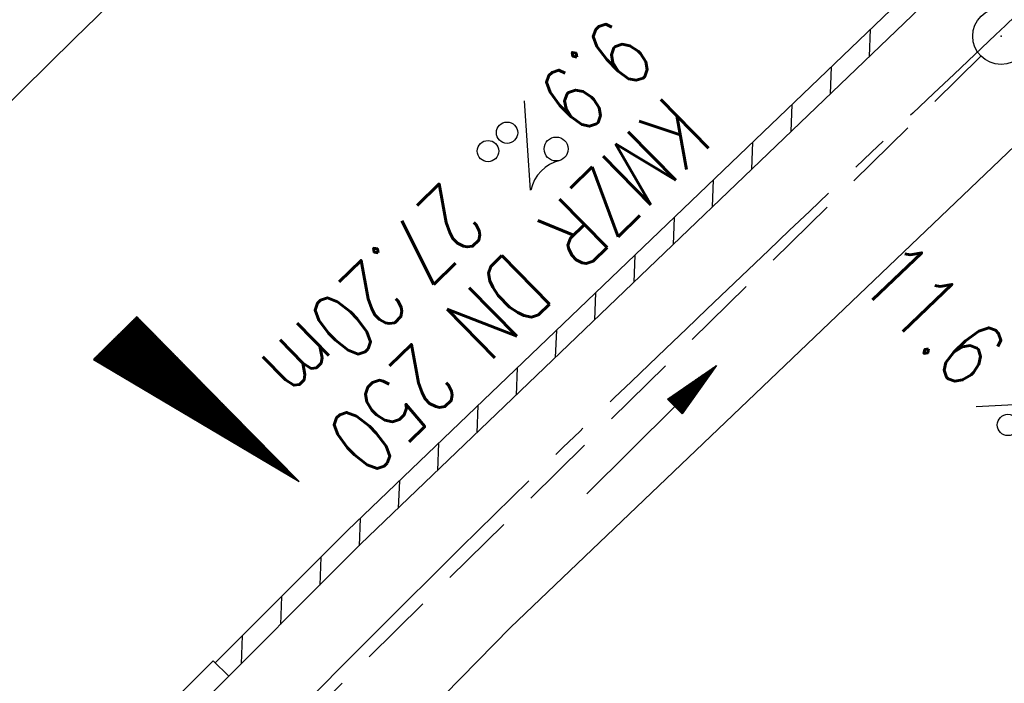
# Model space of a CAD drawing. Extents: x 450316 to 454644, y 428795 to 436505.
# Tile 46 of 256: x 453100 to 453126, y 431019 to 431037. Entities that reach past the tile are written whole.
import ezdxf
from ezdxf.enums import TextEntityAlignment as Align

# ---------------------------------------------------------------- set-up
doc = ezdxf.new("R2010")
doc.units = 0
doc.header["$LTSCALE"] = 2
doc.header["$MEASUREMENT"] = 0
for name, pattern in [('ACHSE', [5.5, 4, -0.5, 0.5, -0.5]), ('AUSGEZOGEN', [0]), ('GESTRICH-X2', [1.5, 1, -0.5])]:
    doc.linetypes.add(name, pattern=pattern)
doc.layers.get('0').update_dxf_attribs({"linetype": 'CONTINUOUS'})
for name, color, linetype in [('ACHSETOP', 1, 'ACHSE'), ('FBR', 8, 'CONTINUOUS'), ('GEF', 1, 'AUSGEZOGEN'), ('KANAL', 7, 'GESTRICH-X2'), ('PFEIL', 7, 'CONTINUOUS'), ('RINNE', 8, 'CONTINUOUS'), ('TEXTO', 4, 'CONTINUOUS'), ('TEXTU', 4, 'CONTINUOUS')]:
    doc.layers.add(name, color=color, linetype=linetype)
doc.styles.add('ROMANS', font='romans.shx', dxfattribs={"width": 0.8})

# ---------------------------------------------------------------- blocks, each defined once
blk = doc.blocks.new('PROM')
blk.add_line((1.566, 1.817), (0.019, 0.015))
for centre, radius in [((0.317, 1.51), 0.317), ((0.943, 0.291), 0.283), ((1.645, 0.287), 0.283)]:
    blk.add_circle(centre, radius)
blk.add_arc((0.992, 2.682), 1.033, 239.1414, 303.3549)
blk = doc.blocks.new('PFEIL2')
at = {"color": 0}
for p, q in [((0.881, -0.271), (0.879, 0.276)), ((0.879, 0.276), (2.429, 0.009)), ((0.911, 0.27), (0.879, 0.265)), ((0.965, 0.261), (0.879, 0.246)), ((0.88, 0.002), (-2.401, -0.012)), ((1.019, 0.252), (0.879, 0.228)), ((1.073, 0.242), (0.879, 0.209)), ((1.127, 0.233), (0.879, 0.191)), ((1.181, 0.224), (0.879, 0.172)), ((1.235, 0.214), (0.879, 0.154)), ((1.289, 0.205), (0.879, 0.135)), ((1.343, 0.196), (0.879, 0.117)), ((1.397, 0.187), (0.879, 0.098)), ((1.451, 0.177), (0.879, 0.08)), ((1.505, 0.168), (0.879, 0.061)), ((1.559, 0.159), (0.88, 0.043)), ((1.613, 0.149), (0.88, 0.024)), ((1.668, 0.14), (0.88, 0.006)), ((1.722, 0.131), (0.88, -0.013)), ((1.776, 0.121), (0.88, -0.031)), ((1.83, 0.112), (0.88, -0.05)), ((1.884, 0.103), (0.88, -0.068)), ((1.938, 0.094), (0.88, -0.087)), ((1.992, 0.084), (0.88, -0.105)), ((2.046, 0.075), (0.88, -0.124)), ((2.1, 0.066), (0.88, -0.142)), ((2.154, 0.056), (0.88, -0.161)), ((2.208, 0.047), (0.88, -0.179)), ((2.262, 0.038), (0.881, -0.198)), ((2.316, 0.029), (0.881, -0.216)), ((2.37, 0.019), (0.881, -0.235)), ((2.424, 0.01), (0.881, -0.253)), ((2.429, 0.009), (0.881, -0.271))]:
    blk.add_line(p, q, dxfattribs=at)
blk = doc.blocks.new('GST')
at = {"color": 0}
blk.add_circle((0, 0), 0.75, dxfattribs=at)
blk.add_point((0, 0), dxfattribs=at)
blk = doc.blocks.new('*X33')
at = {"color": 0}
for p, q in [((725.827, 193.844), (727.436, 195.453)), ((725.827, 193.853), (727.427, 195.453)), ((725.827, 193.861), (727.418, 195.453)), ((725.827, 193.87), (727.409, 195.453)), ((725.827, 193.879), (727.401, 195.453)), ((725.827, 193.888), (727.392, 195.453)), ((725.827, 193.897), (727.383, 195.453)), ((725.827, 193.906), (727.374, 195.453)), ((725.827, 193.914), (727.365, 195.453)), ((725.827, 193.923), (727.356, 195.453)), ((725.827, 193.932), (727.347, 195.453)), ((725.827, 193.941), (727.339, 195.453)), ((725.827, 193.95), (727.33, 195.453)), ((725.827, 193.959), (727.321, 195.453)), ((725.827, 193.967), (727.312, 195.453)), ((725.827, 193.976), (727.303, 195.453)), ((725.827, 193.985), (727.294, 195.453)), ((725.827, 193.994), (727.286, 195.453)), ((725.827, 194.003), (727.277, 195.453)), ((725.827, 194.012), (727.268, 195.453)), ((725.827, 194.02), (727.259, 195.453)), ((725.827, 194.029), (727.25, 195.453)), ((725.827, 194.038), (727.241, 195.453)), ((725.827, 194.047), (727.233, 195.453)), ((725.827, 194.056), (727.224, 195.453)), ((725.827, 194.065), (727.215, 195.453)), ((725.827, 194.073), (727.206, 195.453)), ((725.827, 194.082), (727.197, 195.453)), ((725.827, 194.091), (727.188, 195.453)), ((725.827, 194.1), (727.18, 195.453)), ((725.827, 194.109), (727.171, 195.453)), ((725.827, 194.118), (727.162, 195.453)), ((725.827, 194.127), (727.153, 195.453)), ((725.827, 194.135), (727.144, 195.453)), ((725.827, 194.144), (727.135, 195.453)), ((725.827, 194.153), (727.127, 195.453)), ((725.827, 194.162), (727.118, 195.453)), ((725.827, 194.171), (727.109, 195.453)), ((725.827, 194.18), (727.1, 195.453)), ((725.827, 194.188), (727.091, 195.453)), ((725.827, 194.197), (727.082, 195.453)), ((725.827, 194.206), (727.073, 195.453)), ((725.827, 194.215), (727.065, 195.453)), ((725.827, 194.224), (727.056, 195.453)), ((725.827, 194.233), (727.047, 195.453)), ((725.827, 194.241), (727.038, 195.453)), ((725.827, 194.25), (727.029, 195.453)), ((725.827, 194.259), (727.02, 195.453)), ((725.827, 194.268), (727.012, 195.453)), ((725.827, 194.277), (727.003, 195.453)), ((725.827, 194.286), (726.994, 195.453)), ((725.827, 194.294), (726.985, 195.453)), ((725.827, 194.303), (726.976, 195.453)), ((725.827, 194.312), (726.967, 195.453)), ((725.827, 194.321), (726.959, 195.453)), ((725.827, 194.33), (726.95, 195.453)), ((725.827, 194.339), (726.941, 195.453)), ((725.827, 194.348), (726.932, 195.453)), ((725.827, 194.356), (726.923, 195.453)), ((725.827, 194.365), (726.914, 195.453)), ((725.827, 194.374), (726.906, 195.453)), ((725.827, 194.383), (726.897, 195.453)), ((725.827, 194.392), (726.888, 195.453)), ((725.827, 194.401), (726.879, 195.453)), ((725.827, 194.409), (726.87, 195.453)), ((725.827, 194.418), (726.861, 195.453)), ((725.827, 194.427), (726.853, 195.453)), ((725.827, 194.436), (726.844, 195.453)), ((725.827, 194.445), (726.835, 195.453)), ((725.827, 194.454), (726.826, 195.453)), ((725.827, 194.462), (726.817, 195.453)), ((725.827, 194.471), (726.808, 195.453)), ((725.827, 194.48), (726.799, 195.453)), ((725.827, 194.489), (726.791, 195.453)), ((725.827, 194.498), (726.782, 195.453)), ((725.827, 194.507), (726.773, 195.453)), ((725.827, 194.515), (726.764, 195.453)), ((725.827, 194.524), (726.755, 195.453)), ((725.827, 194.533), (726.746, 195.453)), ((725.827, 194.542), (726.738, 195.453)), ((725.827, 194.551), (726.729, 195.453)), ((725.827, 194.56), (726.72, 195.453)), ((725.827, 194.568), (726.711, 195.453)), ((725.827, 194.577), (726.702, 195.453)), ((725.827, 194.586), (726.693, 195.453)), ((725.827, 194.595), (726.685, 195.453)), ((725.827, 194.604), (726.676, 195.453)), ((725.827, 194.613), (726.667, 195.453)), ((725.827, 194.622), (726.658, 195.453)), ((725.827, 194.63), (726.649, 195.453)), ((725.827, 194.639), (726.64, 195.453)), ((725.827, 194.648), (726.632, 195.453)), ((725.827, 194.657), (726.623, 195.453)), ((725.827, 194.666), (726.614, 195.453)), ((725.827, 194.675), (726.605, 195.453)), ((725.827, 194.683), (726.596, 195.453)), ((725.827, 194.692), (726.587, 195.453)), ((725.827, 194.701), (726.579, 195.453)), ((725.827, 194.71), (726.57, 195.453)), ((725.827, 194.719), (726.561, 195.453)), ((725.827, 194.728), (726.552, 195.453)), ((725.827, 194.736), (726.543, 195.453)), ((725.827, 194.745), (726.534, 195.453)), ((725.827, 194.754), (726.525, 195.453)), ((725.827, 194.763), (726.517, 195.453)), ((725.827, 194.772), (726.508, 195.453)), ((725.827, 194.781), (726.499, 195.453)), ((725.827, 194.789), (726.49, 195.453)), ((725.827, 194.798), (726.481, 195.453)), ((725.827, 194.807), (726.472, 195.453)), ((725.827, 194.816), (726.464, 195.453)), ((725.827, 194.825), (726.455, 195.453)), ((725.827, 194.834), (726.446, 195.453)), ((725.827, 194.842), (726.437, 195.453)), ((725.827, 194.851), (726.428, 195.453)), ((725.827, 194.86), (726.419, 195.453)), ((725.827, 194.869), (726.411, 195.453)), ((725.827, 194.878), (726.402, 195.453)), ((725.827, 194.887), (726.393, 195.453)), ((725.827, 194.896), (726.384, 195.453)), ((725.827, 194.904), (726.375, 195.453)), ((725.827, 194.913), (726.366, 195.453)), ((725.827, 194.922), (726.358, 195.453)), ((725.827, 194.931), (726.349, 195.453)), ((725.827, 194.94), (726.34, 195.453)), ((725.827, 194.949), (726.331, 195.453)), ((725.827, 194.957), (726.322, 195.453)), ((725.827, 194.966), (726.313, 195.453)), ((725.827, 194.975), (726.305, 195.453)), ((725.827, 194.984), (726.296, 195.453)), ((725.827, 194.993), (726.287, 195.453)), ((725.827, 195.002), (726.278, 195.453)), ((725.827, 195.01), (726.269, 195.453)), ((725.827, 195.019), (726.26, 195.453)), ((725.827, 195.028), (726.251, 195.453)), ((725.827, 195.037), (726.243, 195.453)), ((725.827, 195.046), (726.234, 195.453)), ((725.827, 195.055), (726.225, 195.453)), ((725.827, 195.063), (726.216, 195.453)), ((725.827, 195.072), (726.207, 195.453)), ((725.827, 195.081), (726.198, 195.453)), ((725.827, 195.09), (726.19, 195.453)), ((725.827, 195.099), (726.181, 195.453)), ((725.827, 195.108), (726.172, 195.453)), ((725.827, 195.116), (726.163, 195.453)), ((725.827, 195.125), (726.154, 195.453)), ((725.827, 195.134), (726.145, 195.453)), ((725.827, 195.143), (726.137, 195.453)), ((725.827, 195.152), (726.128, 195.453)), ((725.827, 195.161), (726.119, 195.453)), ((725.827, 195.17), (726.11, 195.453)), ((725.827, 195.178), (726.101, 195.453)), ((725.827, 195.187), (726.092, 195.453)), ((725.827, 195.196), (726.084, 195.453)), ((725.827, 195.205), (726.075, 195.453)), ((725.827, 195.214), (726.066, 195.453)), ((725.827, 195.223), (726.057, 195.453)), ((725.827, 195.231), (726.048, 195.453)), ((725.827, 195.24), (726.039, 195.453)), ((725.827, 195.249), (726.031, 195.453)), ((725.827, 195.258), (726.022, 195.453)), ((725.827, 195.267), (726.013, 195.453)), ((725.827, 195.276), (726.004, 195.453)), ((725.827, 195.284), (725.995, 195.453)), ((725.827, 195.293), (725.986, 195.453)), ((725.827, 195.302), (725.977, 195.453)), ((725.827, 195.311), (725.969, 195.453)), ((725.827, 195.32), (725.96, 195.453)), ((725.827, 195.329), (725.951, 195.453)), ((725.827, 195.337), (725.942, 195.453)), ((725.827, 195.346), (725.933, 195.453)), ((725.827, 195.355), (725.924, 195.453)), ((725.827, 195.364), (725.916, 195.453)), ((725.827, 195.373), (725.907, 195.453)), ((725.827, 195.382), (725.898, 195.453)), ((725.827, 195.39), (725.889, 195.453)), ((725.827, 195.399), (725.88, 195.453)), ((725.827, 195.408), (725.871, 195.453)), ((725.827, 195.417), (725.863, 195.453)), ((725.827, 195.426), (725.854, 195.453)), ((725.827, 195.435), (725.845, 195.453)), ((725.827, 195.444), (725.836, 195.453)), ((725.827, 193.826), (727.433, 195.433)), ((725.827, 193.817), (727.43, 195.421)), ((725.827, 193.808), (727.427, 195.409)), ((725.827, 193.799), (727.424, 195.397)), ((725.827, 193.791), (727.421, 195.385)), ((725.827, 193.782), (727.418, 195.373)), ((725.827, 193.773), (727.414, 195.361)), ((725.827, 193.764), (727.411, 195.349)), ((725.827, 193.755), (727.408, 195.337)), ((725.827, 193.746), (727.405, 195.325)), ((725.827, 193.738), (727.402, 195.313)), ((725.827, 193.729), (727.399, 195.301)), ((725.827, 193.72), (727.395, 195.289)), ((725.827, 193.711), (727.392, 195.277)), ((725.827, 193.702), (727.389, 195.265)), ((725.827, 193.693), (727.386, 195.253)), ((725.827, 193.685), (727.383, 195.241)), ((725.827, 193.676), (727.38, 195.229)), ((725.827, 193.667), (727.377, 195.217)), ((725.827, 193.658), (727.373, 195.205)), ((725.827, 193.649), (727.37, 195.193)), ((725.827, 193.64), (727.367, 195.181)), ((725.827, 193.632), (727.364, 195.169)), ((725.827, 193.623), (727.361, 195.157)), ((725.827, 193.614), (727.358, 195.145)), ((725.827, 193.605), (727.354, 195.133)), ((725.827, 193.596), (727.351, 195.121)), ((725.827, 193.587), (727.348, 195.109)), ((725.827, 193.579), (727.345, 195.097)), ((725.827, 193.57), (727.342, 195.085)), ((725.827, 193.561), (727.339, 195.073)), ((725.827, 193.552), (727.336, 195.061)), ((725.827, 193.543), (727.332, 195.049)), ((725.827, 193.534), (727.329, 195.037)), ((725.827, 193.525), (727.326, 195.025)), ((725.827, 193.517), (727.323, 195.013)), ((725.827, 193.508), (727.32, 195.001)), ((725.827, 193.499), (727.317, 194.989)), ((725.827, 193.49), (727.313, 194.977)), ((725.827, 193.481), (727.31, 194.965)), ((725.827, 193.472), (727.307, 194.953)), ((725.827, 193.464), (727.304, 194.941)), ((725.827, 193.455), (727.301, 194.929)), ((725.827, 193.446), (727.298, 194.917)), ((725.827, 193.437), (727.295, 194.905)), ((725.827, 193.428), (727.291, 194.893)), ((725.827, 193.419), (727.288, 194.881)), ((725.827, 193.411), (727.285, 194.869)), ((725.827, 193.402), (727.282, 194.857)), ((725.827, 193.393), (727.279, 194.845)), ((725.827, 193.384), (727.276, 194.833)), ((725.827, 193.375), (727.272, 194.821)), ((725.827, 193.366), (727.269, 194.809)), ((725.827, 193.358), (727.266, 194.797)), ((725.827, 193.349), (727.263, 194.785)), ((725.827, 193.34), (727.26, 194.773)), ((725.827, 193.331), (727.257, 194.761)), ((725.827, 193.322), (727.254, 194.749)), ((725.827, 193.313), (727.25, 194.737)), ((725.827, 193.305), (727.247, 194.725)), ((725.827, 193.296), (727.244, 194.713)), ((725.827, 193.287), (727.241, 194.701)), ((725.827, 193.278), (727.238, 194.689)), ((725.827, 193.269), (727.235, 194.677)), ((725.827, 193.26), (727.231, 194.665)), ((725.827, 193.251), (727.228, 194.653)), ((725.827, 193.243), (727.225, 194.641)), ((725.827, 193.234), (727.222, 194.629)), ((725.827, 193.225), (727.219, 194.617)), ((725.827, 193.216), (727.216, 194.605)), ((725.827, 193.207), (727.213, 194.593)), ((725.827, 193.198), (727.209, 194.581)), ((725.827, 193.19), (727.206, 194.569)), ((725.827, 193.181), (727.203, 194.557)), ((725.827, 193.172), (727.2, 194.545)), ((725.827, 193.163), (727.197, 194.533)), ((725.827, 193.154), (727.194, 194.521)), ((725.827, 193.145), (727.19, 194.509)), ((725.827, 193.137), (727.187, 194.497)), ((725.827, 193.128), (727.184, 194.485)), ((725.827, 193.119), (727.181, 194.473)), ((725.827, 193.11), (727.178, 194.461)), ((725.827, 193.101), (727.175, 194.449)), ((725.827, 193.092), (727.172, 194.437)), ((725.827, 193.084), (727.168, 194.425)), ((725.827, 193.075), (727.165, 194.413)), ((725.827, 193.066), (727.162, 194.401)), ((725.827, 193.057), (727.159, 194.389)), ((725.827, 193.048), (727.156, 194.377)), ((725.827, 193.039), (727.153, 194.365)), ((725.827, 193.031), (727.149, 194.353)), ((725.827, 193.022), (727.146, 194.341)), ((725.827, 193.013), (727.143, 194.329)), ((725.827, 193.004), (727.14, 194.317)), ((725.827, 192.995), (727.137, 194.305)), ((725.827, 192.986), (727.134, 194.293)), ((725.827, 192.977), (727.131, 194.281)), ((725.827, 192.969), (727.127, 194.269)), ((725.827, 192.96), (727.124, 194.257)), ((725.827, 192.951), (727.121, 194.245)), ((725.827, 192.942), (727.118, 194.233)), ((725.827, 192.933), (727.115, 194.221)), ((725.827, 192.924), (727.112, 194.209)), ((725.827, 192.916), (727.108, 194.197)), ((725.827, 192.907), (727.105, 194.185)), ((725.827, 192.898), (727.102, 194.173)), ((725.827, 192.889), (727.099, 194.161)), ((725.827, 192.88), (727.096, 194.15)), ((725.827, 192.871), (727.093, 194.138)), ((725.827, 192.863), (727.09, 194.126)), ((725.827, 192.854), (727.086, 194.114)), ((725.827, 192.845), (727.083, 194.102)), ((725.827, 192.836), (727.08, 194.09)), ((725.827, 192.827), (727.077, 194.078)), ((725.827, 192.818), (727.074, 194.066)), ((725.827, 192.81), (727.071, 194.054)), ((725.827, 192.801), (727.068, 194.042)), ((725.827, 192.792), (727.064, 194.03)), ((725.827, 192.783), (727.061, 194.018)), ((725.827, 192.774), (727.058, 194.006)), ((725.827, 192.765), (727.055, 193.994)), ((725.827, 192.757), (727.052, 193.982)), ((725.827, 192.748), (727.049, 193.97)), ((725.827, 192.739), (727.045, 193.958)), ((725.827, 192.73), (727.042, 193.946)), ((725.827, 192.721), (727.039, 193.934)), ((725.827, 192.712), (727.036, 193.922)), ((725.827, 192.703), (727.033, 193.91)), ((725.827, 192.695), (727.03, 193.898)), ((725.827, 192.686), (727.027, 193.886)), ((725.827, 192.677), (727.023, 193.874)), ((725.827, 192.668), (727.02, 193.862)), ((725.827, 192.659), (727.017, 193.85)), ((725.827, 192.65), (727.014, 193.838)), ((725.827, 192.642), (727.011, 193.826)), ((725.827, 192.633), (727.008, 193.814)), ((725.827, 192.624), (727.004, 193.802)), ((725.827, 192.615), (727.001, 193.79)), ((725.827, 192.606), (726.998, 193.778)), ((725.827, 192.597), (726.995, 193.766)), ((725.827, 192.589), (726.992, 193.754)), ((725.827, 192.58), (726.989, 193.742)), ((725.827, 192.571), (726.986, 193.73)), ((725.827, 192.562), (726.982, 193.718)), ((725.827, 192.553), (726.979, 193.706)), ((725.827, 192.544), (726.976, 193.694)), ((725.827, 192.536), (726.973, 193.682)), ((725.827, 192.527), (726.97, 193.67)), ((725.827, 192.518), (726.967, 193.658)), ((725.827, 192.509), (726.963, 193.646)), ((725.827, 192.5), (726.96, 193.634)), ((725.827, 192.491), (726.957, 193.622)), ((725.827, 192.483), (726.954, 193.61)), ((725.827, 192.474), (726.951, 193.598)), ((725.827, 192.465), (726.948, 193.586)), ((725.827, 192.456), (726.945, 193.574)), ((725.827, 192.447), (726.941, 193.562)), ((725.827, 192.438), (726.938, 193.55)), ((725.827, 192.429), (726.935, 193.538)), ((725.827, 192.421), (726.932, 193.526)), ((725.827, 192.412), (726.929, 193.514)), ((725.827, 192.403), (726.926, 193.502)), ((725.827, 192.394), (726.922, 193.49)), ((725.827, 192.385), (726.919, 193.478)), ((725.827, 192.376), (726.916, 193.466)), ((725.827, 192.368), (726.913, 193.454)), ((725.827, 192.359), (726.91, 193.442)), ((725.827, 192.35), (726.907, 193.43)), ((725.827, 192.341), (726.904, 193.418)), ((725.827, 192.332), (726.9, 193.406)), ((725.827, 192.323), (726.897, 193.394)), ((725.827, 192.315), (726.894, 193.382)), ((725.827, 192.306), (726.891, 193.37)), ((725.827, 192.297), (726.888, 193.358)), ((725.827, 192.288), (726.885, 193.346)), ((725.827, 192.279), (726.881, 193.334)), ((725.827, 192.27), (726.878, 193.322)), ((725.827, 192.262), (726.875, 193.31)), ((725.827, 192.253), (726.872, 193.298)), ((725.827, 192.244), (726.869, 193.286)), ((725.827, 192.235), (726.866, 193.274)), ((725.827, 192.226), (726.863, 193.262)), ((725.827, 192.217), (726.859, 193.25)), ((725.827, 192.209), (726.856, 193.238)), ((725.827, 192.2), (726.853, 193.226)), ((725.827, 192.191), (726.85, 193.214)), ((725.827, 192.182), (726.847, 193.202)), ((725.827, 192.173), (726.844, 193.19)), ((725.827, 192.164), (726.84, 193.178)), ((725.827, 192.155), (726.837, 193.166)), ((725.827, 192.147), (726.834, 193.154)), ((725.827, 192.138), (726.831, 193.142)), ((725.827, 192.129), (726.828, 193.13)), ((725.827, 192.12), (726.825, 193.118)), ((725.827, 192.111), (726.822, 193.106)), ((725.827, 192.102), (726.818, 193.094)), ((725.827, 192.094), (726.815, 193.082)), ((725.827, 192.085), (726.812, 193.07)), ((725.827, 192.076), (726.809, 193.058)), ((725.827, 192.067), (726.806, 193.046)), ((725.827, 192.058), (726.803, 193.034)), ((725.827, 192.049), (726.799, 193.022)), ((725.827, 192.041), (726.796, 193.01)), ((725.827, 192.032), (726.793, 192.998)), ((725.827, 192.023), (726.79, 192.986)), ((725.827, 192.014), (726.787, 192.974)), ((725.827, 192.005), (726.784, 192.962)), ((725.827, 191.996), (726.781, 192.95)), ((725.827, 191.988), (726.777, 192.938)), ((725.827, 191.979), (726.774, 192.926)), ((725.827, 191.97), (726.771, 192.914)), ((725.827, 191.961), (726.768, 192.902)), ((725.827, 191.952), (726.765, 192.89)), ((725.827, 191.943), (726.762, 192.878)), ((725.827, 191.935), (726.758, 192.866)), ((725.827, 191.926), (726.755, 192.854)), ((725.827, 191.917), (726.752, 192.842)), ((725.827, 191.908), (726.749, 192.83)), ((725.827, 191.899), (726.746, 192.818)), ((725.827, 191.89), (726.743, 192.806)), ((725.827, 191.881), (726.74, 192.794)), ((725.827, 191.873), (726.736, 192.782)), ((725.827, 191.864), (726.733, 192.77)), ((725.827, 191.855), (726.73, 192.758)), ((725.827, 191.846), (726.727, 192.746)), ((725.827, 191.837), (726.724, 192.734)), ((725.827, 191.828), (726.721, 192.722)), ((725.827, 191.82), (726.717, 192.71)), ((725.827, 191.811), (726.714, 192.698)), ((725.827, 191.802), (726.711, 192.686)), ((725.827, 191.793), (726.708, 192.674)), ((725.827, 191.784), (726.705, 192.662)), ((725.827, 191.775), (726.702, 192.65)), ((725.827, 191.767), (726.699, 192.639)), ((725.827, 191.758), (726.695, 192.627)), ((725.827, 191.749), (726.692, 192.615)), ((725.827, 191.74), (726.689, 192.603)), ((725.827, 191.731), (726.686, 192.591)), ((725.827, 191.722), (726.683, 192.579)), ((725.827, 191.714), (726.68, 192.567)), ((725.827, 191.705), (726.677, 192.555)), ((725.827, 191.696), (726.673, 192.543)), ((725.827, 191.687), (726.67, 192.531)), ((725.827, 191.678), (726.667, 192.519)), ((725.827, 191.669), (726.664, 192.507)), ((725.827, 191.66), (726.661, 192.495)), ((725.827, 191.652), (726.658, 192.483)), ((725.827, 191.643), (726.654, 192.471)), ((725.827, 191.634), (726.651, 192.459)), ((725.827, 191.625), (726.648, 192.447)), ((725.827, 191.616), (726.645, 192.435)), ((725.827, 191.607), (726.642, 192.423)), ((725.827, 191.599), (726.639, 192.411)), ((725.827, 191.59), (726.636, 192.399)), ((725.827, 191.581), (726.632, 192.387)), ((725.827, 191.572), (726.629, 192.375)), ((725.827, 191.563), (726.626, 192.363)), ((725.827, 191.554), (726.623, 192.351)), ((725.827, 191.546), (726.62, 192.339)), ((725.827, 191.537), (726.617, 192.327)), ((725.827, 191.528), (726.613, 192.315)), ((725.827, 191.519), (726.61, 192.303)), ((725.827, 191.51), (726.607, 192.291)), ((725.827, 191.501), (726.604, 192.279)), ((725.827, 191.493), (726.601, 192.267)), ((725.827, 191.484), (726.598, 192.255)), ((725.827, 191.475), (726.595, 192.243)), ((725.827, 191.466), (726.591, 192.231)), ((725.827, 191.457), (726.588, 192.219)), ((725.827, 191.448), (726.585, 192.207)), ((725.827, 191.44), (726.582, 192.195)), ((725.827, 191.431), (726.579, 192.183)), ((725.827, 191.422), (726.576, 192.171)), ((725.827, 191.413), (726.572, 192.159)), ((725.827, 191.404), (726.569, 192.147)), ((725.827, 191.395), (726.566, 192.135)), ((725.827, 191.386), (726.563, 192.123)), ((725.827, 191.378), (726.56, 192.111)), ((725.827, 191.369), (726.557, 192.099)), ((725.827, 191.36), (726.554, 192.087)), ((725.827, 191.351), (726.55, 192.075)), ((725.827, 191.342), (726.547, 192.063)), ((725.827, 191.333), (726.544, 192.051)), ((725.827, 191.325), (726.541, 192.039)), ((725.827, 191.316), (726.538, 192.027)), ((725.827, 191.307), (726.535, 192.015)), ((725.827, 191.298), (726.531, 192.003)), ((725.827, 191.289), (726.528, 191.991)), ((725.827, 191.28), (726.525, 191.979)), ((725.827, 191.272), (726.522, 191.967)), ((725.827, 191.263), (726.519, 191.955)), ((725.827, 191.254), (726.516, 191.943)), ((725.827, 191.245), (726.513, 191.931)), ((725.827, 191.236), (726.509, 191.919)), ((725.827, 191.227), (726.506, 191.907)), ((725.827, 191.219), (726.503, 191.895)), ((725.827, 191.21), (726.5, 191.883)), ((725.827, 191.201), (726.497, 191.871)), ((725.827, 191.192), (726.494, 191.859)), ((725.827, 191.183), (726.49, 191.847)), ((725.827, 191.174), (726.487, 191.835)), ((725.827, 191.166), (726.484, 191.823)), ((725.827, 191.157), (726.481, 191.811)), ((725.827, 191.148), (726.478, 191.799)), ((725.827, 191.139), (726.475, 191.787)), ((725.827, 191.13), (726.472, 191.775)), ((725.827, 191.121), (726.468, 191.763)), ((725.827, 191.112), (726.465, 191.751)), ((725.827, 191.104), (726.462, 191.739)), ((725.827, 191.095), (726.459, 191.727)), ((725.827, 191.086), (726.456, 191.715)), ((725.827, 191.077), (726.453, 191.703)), ((725.827, 191.068), (726.449, 191.691)), ((725.827, 191.059), (726.446, 191.679)), ((725.827, 191.051), (726.443, 191.667)), ((725.827, 191.042), (726.44, 191.655)), ((725.827, 191.033), (726.437, 191.643)), ((725.827, 191.024), (726.434, 191.631)), ((725.827, 191.015), (726.431, 191.619)), ((725.827, 191.006), (726.427, 191.607)), ((725.827, 190.998), (726.424, 191.595)), ((725.827, 190.989), (726.421, 191.583)), ((725.827, 190.98), (726.418, 191.571)), ((725.827, 190.971), (726.415, 191.559)), ((725.827, 190.962), (726.412, 191.547)), ((725.827, 190.953), (726.408, 191.535)), ((725.827, 190.945), (726.405, 191.523)), ((725.827, 190.936), (726.402, 191.511)), ((725.827, 190.927), (726.399, 191.499)), ((725.827, 190.918), (726.396, 191.487)), ((725.827, 190.909), (726.393, 191.475)), ((725.827, 190.9), (726.39, 191.463)), ((725.827, 190.892), (726.386, 191.451)), ((725.827, 190.883), (726.383, 191.439)), ((725.827, 190.874), (726.38, 191.427)), ((725.827, 190.865), (726.377, 191.415)), ((725.827, 190.856), (726.374, 191.403)), ((725.827, 190.847), (726.371, 191.391)), ((725.827, 190.838), (726.367, 191.379)), ((725.827, 190.83), (726.364, 191.367)), ((725.827, 190.821), (726.361, 191.355)), ((725.827, 190.812), (726.358, 191.343)), ((725.827, 190.803), (726.355, 191.331)), ((725.827, 190.794), (726.352, 191.319)), ((725.827, 190.785), (726.349, 191.307)), ((725.827, 190.777), (726.345, 191.295)), ((725.827, 190.768), (726.342, 191.283)), ((725.827, 190.759), (726.339, 191.271)), ((725.827, 190.75), (726.336, 191.259)), ((725.827, 190.741), (726.333, 191.247)), ((725.827, 190.732), (726.33, 191.235)), ((725.827, 190.724), (726.326, 191.223)), ((725.827, 190.715), (726.323, 191.211)), ((725.827, 190.706), (726.32, 191.199)), ((725.827, 190.697), (726.317, 191.187)), ((725.827, 190.688), (726.314, 191.175)), ((725.827, 190.679), (726.311, 191.163)), ((725.827, 190.671), (726.308, 191.151)), ((725.827, 190.662), (726.304, 191.139)), ((725.827, 190.653), (726.301, 191.128)), ((725.827, 190.644), (726.298, 191.116)), ((725.827, 190.635), (726.295, 191.104)), ((725.827, 190.626), (726.292, 191.092)), ((725.827, 190.618), (726.289, 191.08)), ((725.827, 190.609), (726.286, 191.068)), ((725.827, 190.6), (726.282, 191.056)), ((725.827, 190.591), (726.279, 191.044)), ((725.827, 190.582), (726.276, 191.032)), ((725.827, 190.573), (726.273, 191.02)), ((725.827, 190.564), (726.27, 191.008)), ((725.827, 190.556), (726.267, 190.996)), ((725.827, 190.547), (726.263, 190.984)), ((725.827, 190.538), (726.26, 190.972)), ((725.827, 190.529), (726.257, 190.96)), ((725.827, 190.52), (726.254, 190.948)), ((725.827, 190.511), (726.251, 190.936)), ((725.827, 190.503), (726.248, 190.924)), ((725.827, 190.494), (726.245, 190.912)), ((725.827, 190.485), (726.241, 190.9)), ((725.827, 190.476), (726.238, 190.888)), ((725.827, 190.467), (726.235, 190.876)), ((725.827, 190.458), (726.232, 190.864)), ((725.827, 190.45), (726.229, 190.852)), ((725.827, 190.441), (726.226, 190.84)), ((725.827, 190.432), (726.222, 190.828)), ((725.827, 190.423), (726.219, 190.816)), ((725.827, 190.414), (726.216, 190.804)), ((725.827, 190.405), (726.213, 190.792)), ((725.827, 190.397), (726.21, 190.78)), ((725.827, 190.388), (726.207, 190.768)), ((725.827, 190.379), (726.204, 190.756)), ((725.827, 190.37), (726.2, 190.744)), ((725.827, 190.361), (726.197, 190.732)), ((725.827, 190.352), (726.194, 190.72)), ((725.827, 190.344), (726.191, 190.708)), ((725.827, 190.335), (726.188, 190.696)), ((725.827, 190.326), (726.185, 190.684)), ((725.827, 190.317), (726.181, 190.672)), ((725.827, 190.308), (726.178, 190.66)), ((725.827, 190.299), (726.175, 190.648)), ((725.827, 190.29), (726.172, 190.636)), ((725.827, 190.282), (726.169, 190.624)), ((725.827, 190.273), (726.166, 190.612)), ((725.827, 190.264), (726.163, 190.6)), ((725.827, 190.255), (726.159, 190.588)), ((725.827, 190.246), (726.156, 190.576)), ((725.827, 190.237), (726.153, 190.564)), ((725.827, 190.229), (726.15, 190.552)), ((725.827, 190.22), (726.147, 190.54)), ((725.827, 190.211), (726.144, 190.528)), ((725.827, 190.202), (726.14, 190.516)), ((725.827, 190.193), (726.137, 190.504)), ((725.827, 190.184), (726.134, 190.492)), ((725.827, 190.176), (726.131, 190.48)), ((725.827, 190.167), (726.128, 190.468)), ((725.827, 190.158), (726.125, 190.456)), ((725.827, 190.149), (726.122, 190.444)), ((725.827, 190.14), (726.118, 190.432)), ((725.827, 190.131), (726.115, 190.42)), ((725.827, 190.123), (726.112, 190.408)), ((725.827, 190.114), (726.109, 190.396)), ((725.827, 190.105), (726.106, 190.384)), ((725.827, 190.096), (726.103, 190.372)), ((725.827, 190.087), (726.099, 190.36)), ((725.827, 190.078), (726.096, 190.348)), ((725.827, 190.07), (726.093, 190.336)), ((725.827, 190.061), (726.09, 190.324)), ((725.827, 190.052), (726.087, 190.312)), ((725.827, 190.043), (726.084, 190.3)), ((725.827, 190.034), (726.081, 190.288)), ((725.827, 190.025), (726.077, 190.276)), ((725.827, 190.016), (726.074, 190.264)), ((725.827, 190.008), (726.071, 190.252)), ((725.827, 189.999), (726.068, 190.24)), ((725.827, 189.99), (726.065, 190.228)), ((725.827, 189.981), (726.062, 190.216)), ((725.827, 189.972), (726.058, 190.204)), ((725.827, 189.963), (726.055, 190.192)), ((725.827, 189.955), (726.052, 190.18)), ((725.827, 189.946), (726.049, 190.168)), ((725.827, 189.937), (726.046, 190.156)), ((725.827, 189.928), (726.043, 190.144)), ((725.827, 189.919), (726.04, 190.132)), ((725.827, 189.91), (726.036, 190.12)), ((725.827, 189.902), (726.033, 190.108)), ((725.827, 189.893), (726.03, 190.096)), ((725.827, 189.884), (726.027, 190.084)), ((725.827, 189.875), (726.024, 190.072)), ((725.827, 189.866), (726.021, 190.06)), ((725.827, 189.857), (726.017, 190.048)), ((725.827, 189.849), (726.014, 190.036)), ((725.827, 189.84), (726.011, 190.024)), ((725.827, 189.831), (726.008, 190.012)), ((725.827, 189.822), (726.005, 190)), ((725.827, 189.813), (726.002, 189.988)), ((725.827, 189.804), (725.999, 189.976)), ((725.827, 189.796), (725.995, 189.964)), ((725.827, 189.787), (725.992, 189.952)), ((725.827, 189.778), (725.989, 189.94)), ((725.827, 189.769), (725.986, 189.928)), ((725.827, 189.76), (725.983, 189.916)), ((725.827, 189.751), (725.98, 189.904)), ((725.827, 189.742), (725.976, 189.892)), ((725.827, 189.734), (725.973, 189.88)), ((725.827, 189.725), (725.97, 189.868)), ((725.827, 189.716), (725.967, 189.856)), ((725.827, 189.707), (725.964, 189.844)), ((725.827, 189.698), (725.961, 189.832)), ((725.827, 189.689), (725.958, 189.82)), ((725.827, 189.681), (725.954, 189.808)), ((725.827, 189.672), (725.951, 189.796)), ((725.827, 189.663), (725.948, 189.784)), ((725.827, 189.654), (725.945, 189.772)), ((725.827, 189.645), (725.942, 189.76)), ((725.827, 189.636), (725.939, 189.748)), ((725.827, 189.628), (725.935, 189.736)), ((725.827, 189.619), (725.932, 189.724)), ((725.827, 189.61), (725.929, 189.712)), ((725.827, 189.601), (725.926, 189.7)), ((725.827, 189.592), (725.923, 189.688)), ((725.827, 189.583), (725.92, 189.676)), ((725.827, 189.575), (725.917, 189.664)), ((725.827, 189.566), (725.913, 189.652)), ((725.827, 189.557), (725.91, 189.64)), ((725.827, 189.548), (725.907, 189.628)), ((725.827, 189.539), (725.904, 189.616)), ((725.827, 189.53), (725.901, 189.605)), ((725.827, 189.521), (725.898, 189.593)), ((725.827, 189.513), (725.895, 189.581)), ((725.827, 189.504), (725.891, 189.569)), ((725.827, 189.495), (725.888, 189.557)), ((725.827, 189.486), (725.885, 189.545)), ((725.827, 189.477), (725.882, 189.533)), ((725.827, 189.468), (725.879, 189.521)), ((725.827, 189.46), (725.876, 189.509)), ((725.827, 189.451), (725.872, 189.497)), ((725.827, 189.442), (725.869, 189.485)), ((725.827, 189.433), (725.866, 189.473)), ((725.827, 189.424), (725.863, 189.461)), ((725.827, 189.415), (725.86, 189.449)), ((725.827, 189.407), (725.857, 189.437)), ((725.827, 189.398), (725.854, 189.425)), ((725.827, 189.389), (725.85, 189.413)), ((725.827, 189.38), (725.847, 189.401)), ((725.827, 189.371), (725.844, 189.389)), ((725.827, 189.362), (725.841, 189.377)), ((725.827, 189.354), (725.838, 189.365)), ((725.827, 189.345), (725.835, 189.353)), ((725.827, 189.336), (725.831, 189.341))]:
    blk.add_line(p, q, dxfattribs=at)
blk = doc.blocks.new('GEF')
at = {"color": 0}
for p, q in [((0.01, 0.018), (0.01, 6.148)), ((1.622, 6.148), (0.01, 0.018)), ((0.01, 6.148), (1.622, 6.148))]:
    blk.add_line(p, q, dxfattribs=at)
blk.add_blockref('*X33', (-725.817, -189.305), dxfattribs=at)

msp = doc.modelspace()

# ---------------------------------------------------------------- linework, layer by layer
msp.add_lwpolyline([(453105.804, 431019.677), (453104.744, 431018.612), (453104.331, 431019.023), (453105.391, 431020.088)], close=True)
at = {"layer": 'ACHSETOP', "flags": 128}
msp.add_lwpolyline([(451271.766, 435019.042, -0.000001), (451272.365, 435018.353, -0.000032), (451272.387, 435018.328), (451288.791, 434999.463, -0.000002), (451296.993, 434990.03, 0.000007), (451305.195, 434980.597, 0.000007), (451313.397, 434971.165, -0.000007), (451321.599, 434961.732, -0.000007), (451329.801, 434952.299, 0.000007), (451338.003, 434942.866, 0.000007), (451346.205, 434933.433, -0.000007), (451354.407, 434924.001, -0.000007), (451362.609, 434914.568, 0.000011), (451370.811, 434905.135, 0.000001), (451379.013, 434895.702, 0.000001), (451387.215, 434886.27), (451403.62, 434867.404), (451420.024, 434848.539), (451436.428, 434829.674, -0.000013), (451444.63, 434820.241, 0.000007), (451452.832, 434810.808, 0.000007), (451461.034, 434801.376, -0.000007), (451469.236, 434791.943, -0.000007), (451477.438, 434782.51, 0.000007), (451485.64, 434773.077, 0.000007), (451493.842, 434763.645, -0.000007), (451502.044, 434754.212, -0.000007), (451510.246, 434744.779, 0.000007), (451518.448, 434735.346, 0.000007), (451526.65, 434725.914, -0.000007), (451534.852, 434716.481, -0.000007), (451543.054, 434707.048, 0.000011), (451551.256, 434697.615, 0.000001), (451559.458, 434688.182, 0.000001), (451567.66, 434678.75), (451584.065, 434659.884, -0.000001), (451592.267, 434650.452, -0.000001), (451600.469, 434641.019, -0.000011), (451608.671, 434631.586, 0.000013), (451616.873, 434622.153), (451633.277, 434603.288), (451649.681, 434584.423, -0.000013), (451657.883, 434574.99, 0.000007), (451666.085, 434565.557, 0.000007), (451674.287, 434556.124, -0.000007), (451682.489, 434546.692, -0.000007), (451690.691, 434537.259, 0.000006), (451698.893, 434527.826), (451715.297, 434508.961, -0.000015), (451721.01, 434502.39, 0.000008), (451726.723, 434495.82, 0.000958), (451727.518, 434494.909, 0.000181), (451731.723, 434490.114, 0.003894), (451738.179, 434482.871, 0.00247), (451748.503, 434471.583, 0.003793), (451756.233, 434463.34, 0.003129), (451765.742, 434453.478, 0.00313), (451774.532, 434444.586, 0.003132), (451783.429, 434435.81, 0.003134), (451792.435, 434427.146, 0.003132), (451801.553, 434418.591, 0.003131), (451810.774, 434410.155, 0.00313), (451820.102, 434401.832, 0.003133), (451829.541, 434393.621, 0.003138), (451839.066, 434385.542, 0.003131), (451848.69, 434377.585, 0.003125), (451858.432, 434369.733, 0.003124), (451868.271, 434362.004, 0.00313), (451878.187, 434354.413, 0.003138), (451888.199, 434346.945, 0.003133), (451898.32, 434339.593, 0.003131), (451908.525, 434332.373, 0.003131), (451918.818, 434325.282, 0.003132), (451929.206, 434318.316, 0.003136), (451939.668, 434311.489, 0.00313), (451950.209, 434304.797, 0.003123), (451960.857, 434298.223, 0.003128), (451971.589, 434291.781, 0.003137), (451982.371, 434285.491, 0.003139), (451993.235, 434279.335, 0.003133), (452004.198, 434273.303, 0.003123), (452015.227, 434267.413, 0.003125), (452026.323, 434261.665, 0.003132), (452037.503, 434256.05, 0.003138), (452048.733, 434250.584, 0.003134), (452060.02, 434245.265, 0.003122), (452071.413, 434240.069, 0.003127), (452083.62, 434234.685, 0.003578), (452094.349, 434230.124, 0.002702), (452108.409, 434224.354, 0.004189), (452117.528, 434220.758, 0.00053), (452126.341, 434217.378, 0.001569), (452129.323, 434216.249, 0.000008), (452135.115, 434214.077, -0.000025), (452140.907, 434211.904), (452164.314, 434203.123, 0.000006), (452176.018, 434198.733, -0.000007), (452187.722, 434194.343), (452211.129, 434185.563), (452234.536, 434176.783, -0.000012), (452246.24, 434172.393, 0.000007), (452257.944, 434168.002, 0.000002), (452265.746, 434165.075, 0.000001), (452281.351, 434159.222, 0.000005), (452293.055, 434154.832, -0.000007), (452304.759, 434150.442, -0.000019), (452316.463, 434146.052, 0.000015), (452328.166, 434141.661, 0.000002), (452338.097, 434137.936, 0.000001), (452351.573, 434132.881, 0.000004), (452363.277, 434128.491, -0.000006), (452374.981, 434124.101, -0.00002), (452386.684, 434119.71, 0.00002), (452398.388, 434115.32, 0.000006), (452410.092, 434110.93, -0.000004), (452421.796, 434106.54, -0.000001), (452435.272, 434101.485, -0.000002), (452445.203, 434097.76, -0.000015), (452456.906, 434093.369, 0.000019), (452468.61, 434088.979, 0.000007), (452480.314, 434084.589, -0.000006), (452492.018, 434080.199, -0.000002), (452503.721, 434075.809, 0.000002), (452515.425, 434071.419, 0.000006), (452527.129, 434067.029, -0.000007), (452538.833, 434062.639, -0.000019), (452550.536, 434058.248, 0.000015), (452562.24, 434053.858, 0.000002), (452572.171, 434050.133, 0.000001), (452585.647, 434045.078, 0.000004), (452597.351, 434040.688, -0.000006), (452609.055, 434036.298, -0.00002), (452620.758, 434031.907, 0.00002), (452632.462, 434027.517, 0.000006), (452644.166, 434023.127, -0.000004), (452655.87, 434018.737, -0.000001), (452669.346, 434013.682, -0.000002), (452679.277, 434009.957, -0.000015), (452690.981, 434005.567, 0.000014), (452702.684, 434001.176, 0.000011), (452714.388, 433996.786, -0.000001), (452726.092, 433992.396, -0.000007), (452735.031, 433989.043, -0.000005), (452748.181, 433984.11, -0.000156), (452748.221, 433984.095, -0.000005), (452749.498, 433983.615, -0.004183), (452758.692, 433980.071, -0.002721), (452772.748, 433974.429, -0.005081), (452782.771, 433970.223, -0.003908), (452795.7, 433964.522, -0.003912), (452807.05, 433959.304, -0.003907), (452818.331, 433953.902, -0.003903), (452829.522, 433948.327, -0.003904), (452840.62, 433942.58, -0.003907), (452851.631, 433936.658, -0.003909), (452862.543, 433930.568, -0.003906), (452873.352, 433924.312, -0.003899), (452884.081, 433917.876, -0.003907), (452894.713, 433911.271, -0.003917), (452905.212, 433904.518, -0.003914), (452915.606, 433897.601, -0.003904), (452925.914, 433890.505, -0.003895), (452936.108, 433883.251, -0.003902), (452946.169, 433875.853, -0.003909), (452956.117, 433868.296, -0.003904), (452965.957, 433860.575, -0.003908), (452975.671, 433852.704, -0.00391), (452985.257, 433844.687, -0.003909), (452994.717, 433836.52, -0.003908), (453004.051, 433828.203, -0.003902), (453013.251, 433819.744, -0.003901), (453022.321, 433811.14, -0.003907), (453031.261, 433802.39, -0.003913), (453040.05, 433793.514, -0.003909), (453048.995, 433784.194, -0.00418), (453057.218, 433775.343, -0.003621), (453064.799, 433766.924, -0.003001), (453073.811, 433756.645, -0.003775), (453082.931, 433745.954, -0.004894), (453089.822, 433737.587, -0.004962), (453096.584, 433729.038, -0.003805), (453105.204, 433717.738, -0.003005), (453113.364, 433706.734, -0.003643), (453119.973, 433697.569, -0.004174), (453127.227, 433687.17, -0.004295), (453134.105, 433676.947, -0.003507), (453140.018, 433667.855, -0.002688), (453147.586, 433655.895, -0.003695), (453155.363, 433643.251, -0.00538), (453160.547, 433634.47, -0.005332), (453165.53, 433625.601, -0.003667), (453172.541, 433612.577, -0.002679), (453179.095, 433600.023, -0.003501), (453183.992, 433590.355, -0.004313), (453189.196, 433579.668, -0.003909), (453194.743, 433567.786, -0.003909), (453199.853, 433556.378, -0.003909), (453204.783, 433544.892, -0.003903), (453209.809, 433532.66, -0.004384), (453214.103, 433521.695, -0.003423), (453219.661, 433506.825, -0.005955), (453222.694, 433498.219, -0.000145), (453225.568, 433489.736, -0.000252), (453227.219, 433484.852, -0.000085), (453230.064, 433476.416, -0.000405), (453230.656, 433474.653, -0.003646), (453233.571, 433465.744, 0.00217), (453238.424, 433450.758, 0.000006), (453242.327, 433438.883, -0.000007), (453246.23, 433427.008, -0.000012), (453250.132, 433415.133, 0.000009), (453254.035, 433403.258, 0.003001), (453258.01, 433391.404, -0.003002), (453261.985, 433379.55, -0.003008), (453265.815, 433367.653, 0.003009), (453269.646, 433355.757, 0.00001), (453273.549, 433343.882, -0.000019), (453277.452, 433332.007), (453285.257, 433308.257, 0.000005), (453289.16, 433296.382, -0.000004), (453293.063, 433284.507, -0.000001), (453297.412, 433271.275, -0.000001), (453300.869, 433260.756, -0.00001), (453304.771, 433248.881, 0.000008), (453308.674, 433237.006, 0.000011), (453312.577, 433225.131, -0.000004), (453316.48, 433213.256, -0.000007), (453317.957, 433208.761, -0.000002), (453324.285, 433189.506, -0.00006), (453324.748, 433188.095, 0.000004), (453325.212, 433186.684, 0.001409), (453327.806, 433178.862, 0.000842), (453332.205, 433165.794, 0.002106), (453335.59, 433155.932, 0.001506), (453340.42, 433142.182, 0.001603), (453344.587, 433130.552, 0.001566), (453348.928, 433118.674, 0.00157), (453353.282, 433106.987, 0.001563), (453357.73, 433095.275, 0.001555), (453362.245, 433083.606, 0.001558), (453366.823, 433071.988, 0.001562), (453371.477, 433060.391, 0.001561), (453376.206, 433048.816, 0.001565), (453381.007, 433037.273, 0.001565), (453385.878, 433025.763, 0.001563), (453390.82, 433014.287, 0.001561), (453395.838, 433002.832, 0.001559), (453400.927, 432991.41, 0.00156), (453406.083, 432980.028, 0.001563), (453411.315, 432968.669, 0.001565), (453416.612, 432957.354, 0.001562), (453421.976, 432946.082, 0.001558), (453427.424, 432934.813, 0.001559), (453432.943, 432923.577, 0.001564), (453438.516, 432912.409, 0.001566), (453444.163, 432901.268, 0.001564), (453449.888, 432890.145, 0.001558), (453455.356, 432879.682, 0.001394), (453461.537, 432868.025, 0.001724), (453468.567, 432854.963, 0.002516), (453473.461, 432846.052, 0.001346), (453478.156, 432837.657, 0.000835), (453485.787, 432824.152, 0.000825), (453493.393, 432810.794, 0.001335), (453498.128, 432802.562, 0.002522), (453503.255, 432793.804, 0.001723), (453510.868, 432781.051, 0.001395), (453517.698, 432769.769, 0.001557), (453523.875, 432759.701, 0.001564), (453531.451, 432747.524, 0.002105), (453537.147, 432738.516, 0.001027), (453545.205, 432725.948, 0.001523), (453550.684, 432717.498, 0.000001), (453550.839, 432717.261, 0.000124), (453550.84, 432717.259, 0.000024), (453557.597, 432706.912, -0.000007), (453564.355, 432696.566, -0.000001), (453571.19, 432686.101, 0.000005), (453578.025, 432675.635, 0.000012), (453584.861, 432665.17, -0.000012), (453591.696, 432654.704, -0.000004), (453598.531, 432644.238, 0.000004), (453605.366, 432633.773, 0.000001), (453612.202, 432623.307, -0.000001), (453619.037, 432612.841, -0.000004), (453625.872, 432602.376, 0.000003), (453632.707, 432591.91), (453646.378, 432570.979, -0.000014), (453650.935, 432564.001, -0.000007), (453660.048, 432550.047, -0.002465), (453666.815, 432539.572, 0.002471), (453673.568, 432529.119, 0.002497), (453680.467, 432518.67, -0.002488), (453687.389, 432508.185, -0.000003), (453694.224, 432497.72, 0.000006), (453701.059, 432487.254), (453714.73, 432466.322, -0.000006), (453721.565, 432455.856, 0.000006), (453728.4, 432445.391, 0.000183), (453728.474, 432445.277, -0.000027), (453728.969, 432444.521, -0.003905), (453733.992, 432436.709, -0.002472), (453741.768, 432424.267, -0.005163), (453747.303, 432415.103, -0.003867), (453754.471, 432402.736, -0.003958), (453760.534, 432391.888, -0.003913), (453766.494, 432380.818, -0.003903), (453772.248, 432369.72, -0.003904), (453777.826, 432358.535, -0.003901), (453783.485, 432346.731, -0.004288), (453788.457, 432335.909, -0.003523), (453794.251, 432322.76, -0.004762), (453798.376, 432312.962, -0.001651), (453802.105, 432303.777, -0.002689), (453804.345, 432298.119, -0.001542), (453805.535, 432295.038, -0.000893), (453807.562, 432289.711, -0.005639), (453811.068, 432280.125, -0.003891), (453815.882, 432266.138, -0.00573), (453819.492, 432254.955, -0.005082), (453823.289, 432242.262, -0.004537), (453827.3, 432227.849, -0.006762), (453829.772, 432218.119, -0.001828), (453832.339, 432207.234, -0.002855), (453833.917, 432200.252, -0.000688), (453834.588, 432197.184, -0.000614), (453835.33, 432193.746, -0.005087), (453837.353, 432183.825, -0.003463), (453840.076, 432169.201, -0.004355), (453841.882, 432158.581, -0.003298), (453844.052, 432144.521, -0.003873), (453845.959, 432130.87, -0.004703), (453847.336, 432119.601, -0.004431), (453848.679, 432106.664, -0.004859), (453849.683, 432094.847, -0.001971), (453850.759, 432079.747, -0.003754), (453851.233, 432071.814, -0.000235), (453851.272, 432071.058, -0.000154), (453851.331, 432069.903, -0.005004), (453851.76, 432059.357, -0.003657), (453852.096, 432044.916, -0.006284), (453852.131, 432034.652, -0.00442), (453851.869, 432020.065, -0.004496), (453851.355, 432005.74, -0.005961), (453850.742, 431994.946, -0.004032), (453849.635, 431980.541, -0.005521), (453848.625, 431970.038, -0.000545), (453848.175, 431965.885, -0.00099), (453847.92, 431963.599, -0.002817), (453847.082, 431956.57, -0.001743), (453845.624, 431945.22, -0.004295), (453844.128, 431934.589, -0.003233), (453841.927, 431920.496, -0.003719), (453839.898, 431908.592, -0.003474), (453837.544, 431895.884, -0.003471), (453834.928, 431882.783, -0.003984), (453832.479, 431871.403, -0.002961), (453829.251, 431857.357, -0.00403), (453826.736, 431847.072, -0.001132), (453824.957, 431840.111, -0.001603), (453823.675, 431835.205, -0.002375), (453822.368, 431830.363, -0.001541), (453820.296, 431822.917, -0.005811), (453817.744, 431814.242, -0.003321), (453813.002, 431799.15, -0.004369), (453808.955, 431786.926, -0.004589), (453804.893, 431775.36, -0.004977), (453800.134, 431762.595, -0.00596), (453795.928, 431752.024, -0.002426), (453790.614, 431739.296, -0.004094), (453787.367, 431731.794, -0.000338), (453786.71, 431730.312, -0.000388), (453786.136, 431729.023, -0.004625), (453782.634, 431721.365, -0.002368), (453775.588, 431706.507, -0.004069), (453770.201, 431695.516, -0.003863), (453764.344, 431684.031, -0.004659), (453758.242, 431672.552, -0.005048), (453752.404, 431662.068, -0.002758), (453744.856, 431648.996, -0.004203), (453739.784, 431640.488, -0.000453), (453738.552, 431638.464, -0.00049), (453737.409, 431636.595, -0.004121), (453733.364, 431630.114, -0.00246), (453726.445, 431619.347, -0.006277), (453720.589, 431610.574, -0.004581), (453712.305, 431598.731, -0.005038), (453704.604, 431588.16, -0.005528), (453697.383, 431578.675, -0.004083), (453688.218, 431567.105, -0.005886), (453681.701, 431559.207, -0.001219), (453676.737, 431553.362, -0.002238), (453674.011, 431550.197, -0.001962), (453670.562, 431546.26, -0.001297), (453665.305, 431540.337, -0.004313), (453658.171, 431532.478, -0.003182), (453648.342, 431521.973, -0.004167), (453639.222, 431512.508, -0.00462), (453630.847, 431504.116, -0.002727), (453619.912, 431493.477, -0.004271), (453612.835, 431486.781, -0.000068), (453609.879, 431484.033, -0.000648), (453609.571, 431483.747, -0.000003), (453600.643, 431475.492, -0.000005), (453594.487, 431469.799), (453576.132, 431452.827), (453557.776, 431435.854), (453539.42, 431418.881), (453521.065, 431401.909, 0.000001), (453511.887, 431393.422, 0.000001), (453502.709, 431384.936, 0.000013), (453493.531, 431376.449, -0.000013), (453484.354, 431367.963, 0), (453475.176, 431359.477, 0), (453465.998, 431350.99), (453447.643, 431334.018, 0.000001), (453438.465, 431325.531, 0.000001), (453429.287, 431317.045, 0.000013), (453420.11, 431308.558, -0.000007), (453410.932, 431300.072, -0.000004), (453403.532, 431293.229, -0.000002), (453392.576, 431283.099, -0.00001), (453383.398, 431274.613, 0.000015), (453374.22, 431266.127, 0.000014), (453365.042, 431257.64, -0.000013), (453355.865, 431249.154, 0), (453343.628, 431237.839, -0.000001), (453337.509, 431232.181), (453319.154, 431215.209, 0.000001), (453309.976, 431206.722, 0.000001), (453300.798, 431198.236, 0.000013), (453291.621, 431189.749, -0.000013), (453282.443, 431181.263, -0.000001), (453273.265, 431172.777, -0.000001), (453264.087, 431164.29), (453245.732, 431147.318), (453227.376, 431130.345), (453209.02, 431113.372, 0.000014), (453199.843, 431104.885, -0.000009), (453190.665, 431096.399, -0.000019), (453181.487, 431087.913, 0.000019), (453172.309, 431079.427, 0.000009), (453163.132, 431070.941, -0.000008), (453153.954, 431062.454), (453135.598, 431045.481, 0.000009), (453134.861, 431044.799, 0.000002), (453130.417, 431040.69, 0.002804), (453126.112, 431036.664, 0.001372), (453117.381, 431028.361, 0.005333), (453110.158, 431021.305, 0.003613), (453099.686, 431010.703, 0.004216), (453091.364, 431002.01, 0.003913), (453082.552, 430992.499, 0.00391), (453074.199, 430983.197, 0.003911), (453065.996, 430973.768, 0.003912), (453057.937, 430964.207, 0.003915), (453050.034, 430954.528, 0.00391), (453042.286, 430944.729, 0.003905), (453034.682, 430934.798, 0.003908), (453027.235, 430924.75, 0.003912), (453019.954, 430914.598, 0.003918), (453012.829, 430904.328, 0.003918), (453005.866, 430893.947, 0.003907), (452999.072, 430883.467, 0.0039), (452992.431, 430872.865, 0.003908), (452985.952, 430862.152, 0.00392), (452979.661, 430851.374, 0.00392), (452973.542, 430840.502, 0.003904), (452967.571, 430829.493, 0.003903), (452961.774, 430818.394, 0.003916), (452956.17, 430807.245, 0.00392), (452950.739, 430796.004, 0.00391), (452945.472, 430784.651, 0.003904), (452940.385, 430773.223, 0.00391), (452935.485, 430761.733, 0.003913), (452930.764, 430750.166, 0.003909), (452926.22, 430738.514, 0.003913), (452921.858, 430726.792, 0.003918), (452917.686, 430715.017, 0.003913), (452913.698, 430703.178, 0.003909), (452909.892, 430691.264, 0.003904), (452906.273, 430679.293, 0.003908), (452902.844, 430667.279, 0.003914), (452899.604, 430655.212, 0.003911), (452896.55, 430643.086, 0.003914), (452893.686, 430630.913, 0.003917), (452891.016, 430618.707, 0.003911), (452890.732, 430617.306, 0.000237), (452886.248, 430594.167, 0.007575), (452884.76, 430585.792, 0.003906), (452882.249, 430569.49)], format="xyb", dxfattribs=at)
at = {"layer": 'FBR', "flags": 128}
for points in [[(453276.707, 431178.634, -0.000118), (453287.065, 431188.257, -0.000276), (453291.485, 431192.357, -0.000001), (453311.412, 431210.82, -0.000243), (453311.472, 431210.876, -0.000468), (453320.706, 431219.399, 0.000406), (453331.34, 431229.212, 0.000197), (453340.223, 431237.428, -0.00015), (453349.105, 431245.645, -0.000461), (453368.006, 431263.086, 0.000541), (453384.108, 431277.949, 0.000242), (453392.435, 431285.659, -0.000279)], [(453575.994, 431475.694, -0.000002), (453561.636, 431462.404, -0.000009)], [(453418.105, 431283.16, -0.000853), (453407.564, 431273.37, -0.000064), (453397.19, 431263.77, -0.000084), (453389.302, 431256.475, -0.000204), (453382.448, 431250.144, 0.000155), (453373.4, 431241.787, 0.001433), (453363.02, 431232.139, -0.002118), (453355.985, 431225.618, -0.000322), (453355.808, 431225.455, -0.000003), (453339.079, 431210.12, -0.000167), (453338.057, 431209.184, -0.00004), (453333.827, 431205.312)]]:
    msp.add_lwpolyline(points, format="xyb", dxfattribs=at)
for points in [[(453177.503, 431086.876), (453146.983, 431058.636), (453127.722, 431040.846), (453109.294, 431023.176), (453104.936, 431018.816), (453088.168, 431001.424), (453073.783, 430985.601), (453062.332, 430972.461), (453047.624, 430954.624), (453039.452, 430944.228), (453035.258, 430938.844)], [(453180.227, 431083.818), (453179.464, 431082.794), (453171.627, 431075.466), (453165.148, 431069.45), (453130.559, 431037.481), (453113.267, 431020.967), (453096.621, 431004.002), (453082.375, 430988.609), (453067.131, 430971.276), (453055.958, 430957.92), (453042.104, 430940.749), (453041.45, 430940.111), (453038.556, 430936.283)], [(453129.928, 431063.201), (453117.464, 431051.638), (453112.759, 431047.228), (453108.097, 431042.772), (453101.725, 431036.583), (453095.396, 431030.349), (453091.033, 431025.979), (453086.712, 431021.567), (453082.133, 431016.803), (453077.597, 431011.997), (453073.064, 431007.113), (453068.568, 431002.194), (453064.686, 430997.876), (453060.139, 430992.712), (453045.8, 430975.948), (453042.649, 430972.219), (453039.539, 430968.456), (453033.996, 430961.626), (453028.496, 430954.761)]]:
    msp.add_lwpolyline(points, dxfattribs=at)
at = {"layer": 'KANAL'}
msp.add_line((453107.375, 431018.094), (453125.719, 431036.094), dxfattribs=at)
at = {"layer": 'RINNE'}
for p, q in [((453122.797, 431036.816), (453122.769, 431036.097)), ((453121.757, 431035.819), (453121.729, 431035.1)), ((453120.717, 431034.822), (453120.689, 431034.102)), ((453119.678, 431033.825), (453119.649, 431033.105)), ((453118.638, 431032.828), (453118.61, 431032.108)), ((453117.598, 431031.831), (453117.57, 431031.111)), ((453116.558, 431030.834), (453116.53, 431030.114)), ((453115.519, 431029.837), (453115.49, 431029.117)), ((453114.479, 431028.84), (453114.451, 431028.12)), ((453113.439, 431027.843), (453113.411, 431027.123)), ((453112.399, 431026.846), (453112.371, 431026.126)), ((453111.359, 431025.849), (453111.331, 431025.129)), ((453110.32, 431024.852), (453110.291, 431024.132)), ((453109.28, 431023.855), (453109.252, 431023.134)), ((453108.239, 431022.828), (453108.21, 431022.092)), ((453107.197, 431021.786), (453107.169, 431021.05)), ((453106.156, 431020.744), (453106.127, 431020.008))]:
    msp.add_line(p, q, dxfattribs=at)
at = {"layer": 'RINNE', "flags": 128}
msp.add_lwpolyline([(453177.503, 431086.876), (453164.941, 431075.26), (453146.983, 431058.636), (453127.722, 431040.846), (453109.294, 431023.176), (453104.936, 431018.816), (453088.168, 431001.424), (453073.783, 430985.601), (453062.332, 430972.461), (453047.624, 430954.624), (453039.452, 430944.228), (453035.258, 430938.844)], dxfattribs=at)
at = {"layer": 'RINNE'}
msp.add_lwpolyline([(453123.978, 431037.949), (453108.944, 431023.533), (453105.451, 431020.038)], dxfattribs=at)

# ---------------------------------------------------------------- block references
at = {"rotation": 223.1749999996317}
msp.add_blockref('GST', (453126.26, 431036.631), dxfattribs=at)
at = {"layer": 'GEF', "xscale": -1, "rotation": 44.54700165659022}
msp.add_blockref('GEF', (453107.685, 431024.826), dxfattribs=at)
at = {"layer": 'PFEIL', "rotation": 44.45179999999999}
msp.add_blockref('PFEIL2', (453116.992, 431026.203), dxfattribs=at)
at = {"layer": 'TEXTU'}
for p, rotation in [((453113.642, 431034.943), 224.4517999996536), ((453125.581, 431026.813), 313.7086)]:
    msp.add_blockref('PROM', p, dxfattribs=dict(at, rotation=rotation))

# ---------------------------------------------------------------- texts
at = {"layer": 'TEXTO', "style": 'ROMANS', "width": 0.75}
msp.add_text('KMZR DN 250', height=1.8, rotation=224.4518, dxfattribs=at).set_placement((453112.849, 431030.636), align=Align.CENTER)
at = {"layer": 'TEXTU', "style": 'ROMANS', "width": 0.75}
for s, rotation, p in [('9.9', 224.4518, (453115.934, 431037.213)), ('27.20m', 224.4518, (453111.497, 431032.838)), ('11.6', 313.7086, (453122.417, 431030.109))]:
    msp.add_text(s, height=1.8, rotation=rotation, dxfattribs=at).set_placement(p)

doc.saveas('drawing.dxf')
